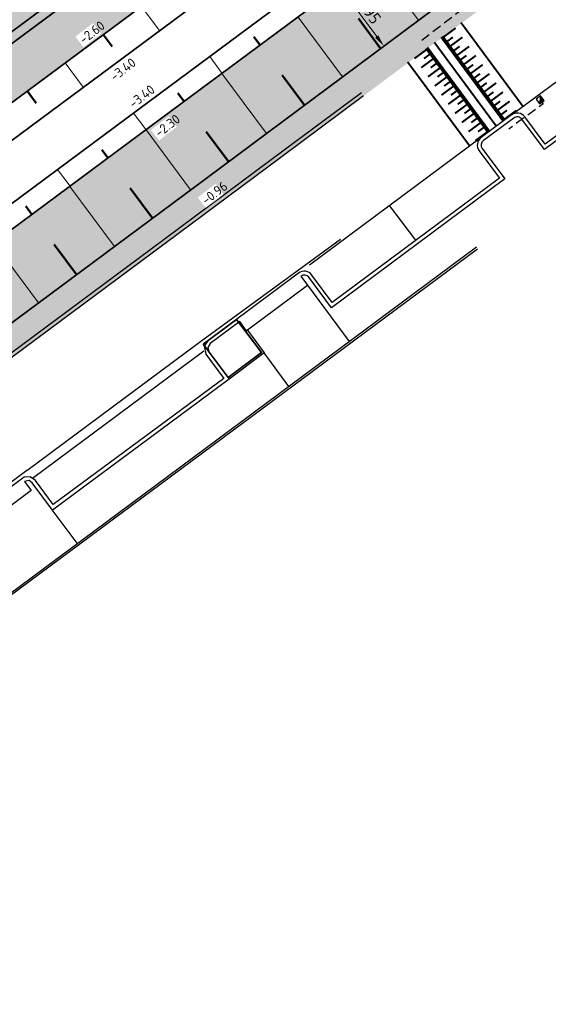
# Model space of a CAD drawing. Header units: metres. Extents: x 103263 to 106611, y 426963 to 428812.
# Tile 5 of 74: x 104286 to 104314, y 427594 to 427646. Entities that reach past the tile are written whole.
import ezdxf

# ---------------------------------------------------------------- set-up
doc = ezdxf.new("R2010")
doc.units = ezdxf.units.M
doc.linetypes.add('DASHED', pattern=[0.75, 0.5, -0.25])
for name, color, linetype in [('!USG_214_molgoot', 1, 'Continuous'), ('P-I-FUNCTIESCHEIDING', 7, 'Continuous'), ('P-I-KANT-OP-INRIT', 7, 'Continuous'), ('update bestrating', 4, 'Continuous')]:
    doc.layers.add(name, color=color, linetype=linetype)
for name, color, linetype, lineweight in [('N-GV-GW-TALUD_TEEN-G', 3, 'Continuous', 35), ('N-WE-GW-HOOGTE_AFWERKHOOGTE-T25', 7, 'Continuous', 25), ('N-WE-GW-TALUD_KRUIN-G', 3, 'Continuous', 35), ('N-WE-GW-TALUDARCERING-S', 90, 'Continuous', 25), ('N-WE-GW-TALUDARCERING_KORT-G', 90, 'Continuous', 50), ('N-WE-GW-TALUDARCERING_LANG-G', 90, 'Continuous', 18), ('N-WE-VH-KANTVERHARDING-G', 210, 'Continuous', 35), ('N-WE-VH-KANTVERHARDING-M', 7, 'Continuous', 18), ('N-WE-VH-VERHARDING-G', 252, 'Continuous', 35), ('toekomstig', 254, 'DASHED', 25)]:
    doc.layers.add(name, color=color, linetype=linetype, lineweight=lineweight)
doc.layers.add('N-WE-GR-BEPLANTING-A-250', color=7, linetype='Continuous', lineweight=18, true_color=0x00a500)
doc.layers.add('N-WE-GR-GRAS-A-250', color=7, linetype='Continuous', lineweight=18, true_color=0x7ca500)
doc.layers.add('N-WE-VH-VERHARDING-AP_GROEN4', color=7, linetype='Continuous', true_color=0x004700)
doc.styles.add('NLCS-ISO-M200-T25', font='NLCS-ISO.ttf', dxfattribs={"height": 0.5})
doc.styles.add('NLCS-ISO-M250-T25', font='NLCS-ISO.ttf', dxfattribs={"height": 0.625})
doc.dimstyles.new('NLCS-M250-T25-PIJL_L2_H1', dxfattribs={"dimscale": 0.25, "dimtxt": 2.5, "dimasz": 2.5, "dimexe": 2, "dimexo": 2, "dimgap": 0.7, "dimtad": 1, "dimzin": 0, "dimdsep": 46, "dimtxsty": 'NLCS-ISO-M250-T25', "dimcen": 0, "dimdle": 2, "dimclrd": 256, "dimclre": 256, "dimclrt": 256, "dimadec": 1, "dimazin": 0, "dimtfac": 1, "dimtdec": 3, "dimtofl": 0, "dimtmove": 0, "dimatfit": 3, "dimfxl": 2, "dimfxlon": 1, "dimtfillclr": 256, "dimtolj": 1, "dimtzin": 0, "dimlwd": -1, "dimlwe": -1, "dimarcsym": 0})
pattern_1 = [(316.3290536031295, (0, 0), (1.76729138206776, 0.04100208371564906), [0.1499999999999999, -0.9999999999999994]), (1.329053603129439, (0.5342876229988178, -0.1644285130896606), (1.508993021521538, 1.785480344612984), [0.15, -1]), (346.3290536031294, (0.1759090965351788, 0.03944603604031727), (1.315684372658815, 0.9664236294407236), [0.15, -1]), (331.3290536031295, (0.7036363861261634, 0.1577841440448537), (0.9740066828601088, 0.3221971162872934), [0.15, -1]), (91.3290536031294, (1.870952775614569, 1.670190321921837), (-0.5870817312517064, -0.5637686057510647), [0.15, -1]), (106.3290536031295, (1.430233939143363, -0.6741148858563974), (-0.3111394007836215, -0.7163743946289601), [0.15, -1]), (121.3290536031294, (0.251521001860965, -0.1709888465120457), (-0.4753752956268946, -0.7576399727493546), [0.15, -1]), (41.32905360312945, (0.7069165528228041, 0.01640083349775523), (0.1086561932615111, 1.693574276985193), [0.1499999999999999, -0.9999999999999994]), (56.32905360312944, (0, 0), (-0.3333754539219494, 1.663989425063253), [0.1499999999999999, -0.9999999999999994])]

# ---------------------------------------------------------------- blocks, each defined once
blk = doc.blocks.new('*U57')
at = {"layer": 'N-WE-GW-TALUDARCERING_KORT-G', "ltscale": 0.1}
for p, q in [((104290.7377441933, 427645.4734127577), (104291.2146546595, 427644.8311072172)), ((104286.7233345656, 427642.4927223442), (104287.2002450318, 427641.8504168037))]:
    blk.add_line(p, q, dxfattribs=at)
at = {"layer": 'N-WE-GW-TALUDARCERING_LANG-G', "ltscale": 0.1}
for p, q in [((104292.7449490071, 427646.9637579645), (104293.6987699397, 427645.6791468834)), ((104288.7305393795, 427643.983067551), (104289.6843603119, 427642.6984564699))]:
    blk.add_line(p, q, dxfattribs=at)
blk = doc.blocks.new('*U58')
at = {"layer": 'N-WE-GW-TALUDARCERING_KORT-G', "ltscale": 0.1}
for p, q in [((104299.0175497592, 427644.9118070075), (104298.6895674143, 427645.3533130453)), ((104295.003858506, 427641.930149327), (104294.6758761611, 427642.3716553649)), ((104290.9901672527, 427638.9484916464), (104290.6621849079, 427639.3899976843)), ((104286.9764759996, 427635.9668339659), (104286.6484936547, 427636.4083400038))]:
    blk.add_line(p, q, dxfattribs=at)
at = {"layer": 'N-WE-GW-TALUDARCERING_LANG-G', "ltscale": 0.1}
for p, q in [((104297.0107041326, 427643.4209781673), (104296.3547394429, 427644.303990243)), ((104292.9970128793, 427640.4393204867), (104292.3410481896, 427641.3223325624)), ((104288.9833216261, 427637.4576628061), (104288.3273569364, 427638.3406748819))]:
    blk.add_line(p, q, dxfattribs=at)
blk = doc.blocks.new('*U59')
at = {"layer": 'N-WE-GW-TALUDARCERING_KORT-G', "ltscale": 0.1}
for p, q in [((104305.3716119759, 427644.7368078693), (104304.1971348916, 427646.3119481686)), ((104301.3632260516, 427641.7480217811), (104300.1860931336, 427643.3267239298)), ((104297.3548401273, 427638.7592356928), (104296.1750513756, 427640.3414996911)), ((104293.3427142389, 427635.7754747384), (104292.1649594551, 427637.3608827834)), ((104289.3290229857, 427632.7938170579), (104288.1512682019, 427634.379225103))]:
    blk.add_line(p, q, dxfattribs=at)
at = {"layer": 'N-WE-GW-TALUDARCERING_LANG-G', "ltscale": 0.1}
for p, q in [((104307.3758049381, 427646.2312009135), (104305.0295066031, 427649.3779196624)), ((104303.3674190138, 427643.2424148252), (104301.0158090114, 427646.3962572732)), ((104299.3590330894, 427640.2536287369), (104297.0021114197, 427643.414594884)), ((104295.3495598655, 427637.2663035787), (104292.9940502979, 427640.4371196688)), ((104291.3358686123, 427634.2846458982), (104288.9803590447, 427637.4554619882)), ((104287.3221773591, 427631.3029882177), (104284.9666677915, 427634.4738043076))]:
    blk.add_line(p, q, dxfattribs=at)
blk = doc.blocks.new('*D465')
at = {"layer": 'Defpoints', "color": 0, "ltscale": 0.1, "transparency": 16777216}
for p in [(104303.1938702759, 427648.0142773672), (104305.5425978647, 427644.8643006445), (104305.5425978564, 427644.8643006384)]:
    blk.add_point(p, dxfattribs=at)
at = {"layer": 'N-WE-VH-KANTVERHARDING-M', "ltscale": 0.1, "transparency": 16777216}
for p, q in [((104303.1938702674, 427648.0142773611), (104302.7930316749, 427647.7153987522)), ((104303.5674685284, 427647.5132291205), (104305.1689995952, 427645.365348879)), ((104305.5425978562, 427644.8643006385), (104305.1417592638, 427644.5654220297))]:
    blk.add_line(p, q, dxfattribs=at)
for points in [[(104303.6509765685, 427647.5754954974), (104303.4839604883, 427647.4509627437), (104303.1938702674, 427648.0142773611)], [(104305.2525076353, 427645.4276152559), (104305.085491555, 427645.3030825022), (104305.5425978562, 427644.8643006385)]]:
    blk.add_solid(points, dxfattribs=at)
at = {"layer": 'N-WE-VH-KANTVERHARDING-M', "ltscale": 0.1, "transparency": 16777216, "insert": (104304.7590516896, 427646.7306956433), "char_height": 0.625, "attachment_point": 5, "rotation": 306.7094384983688, "style": 'NLCS-ISO-M250-T25'}
blk.add_mtext('\\A1;3.95', dxfattribs=at)
blk = doc.blocks.new('update forel')
at = {"layer": '!USG_214_molgoot', "color": 251, "lineweight": -3}
blk.add_line((104295.7514347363, 427629.1805708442, -1.150318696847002), (104303.2546870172, 427634.6632048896, -1.036415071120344), dxfattribs=at)
at = {"layer": '!USG_214_molgoot', "color": 251}
for p, q in [((104286.7091578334, 427622.4528384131, -1.148020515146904), (104295.7514347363, 427629.1805708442, -1.150318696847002)), ((104287.0076231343, 427622.0516919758, -1.148020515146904), (104296.0499000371, 427628.7794244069, -1.150318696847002)), ((104286.7091578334, 427622.4528384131, -1.148020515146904), (104273.6983171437, 427612.7925887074, -1.173066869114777))]:
    blk.add_line(p, q, dxfattribs=at)
blk.add_polyline3d([(104303.4648930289, 427563.2835961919, -0.9666226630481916), (104299.3105710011, 427569.6558983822, -0.9513645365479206), (104288.8893333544, 427585.5715757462, -0.9436194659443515), (104287.6683877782, 427584.7837590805, -0.9311318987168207), (104273.3480458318, 427606.6973990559, -0.9279319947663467), (104285.6946930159, 427615.8774830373, -0.9345929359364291), (104310.4282567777, 427634.2571154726, -1.060514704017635)], dxfattribs=at)
at = {"layer": 'P-I-FUNCTIESCHEIDING', "color": 251, "linetype": 'Continuous'}
blk.add_line((104301.162662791, 427632.7157456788, -1.033673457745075), (104303.7164368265, 427629.2563285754, -0.9512903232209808), dxfattribs=at)
for points in [[(104242.4555612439, 427596.4036620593, -1.014039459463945), (104252.8383283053, 427604.1042792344, -1.037922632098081), (104271.2228467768, 427617.785619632, -1.031415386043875), (104293.1893211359, 427634.1011107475, -1.048068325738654), (104300.3571159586, 427639.4316784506, -1.069387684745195), (104304.3583929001, 427642.4169554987, -1.193442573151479)], [(104255.4871589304, 427598.9194659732, -1.11982220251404), (104246.883789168, 427592.5860554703, -1.117168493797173), (104245.8854914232, 427591.8142281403, -1.039380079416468), (104242.5855717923, 427596.2713018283, -1.029640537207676), (104243.6039762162, 427597.0055277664, -1.096029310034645), (104252.9575400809, 427603.9454503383, -1.145724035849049), (104271.3493464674, 427617.6279537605, -1.14621675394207), (104271.3493464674, 427617.6279537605, -1.14621675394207), (104293.3212004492, 427633.94524602, -1.204469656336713), (104300.115604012, 427638.9893797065, -1.294593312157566), (104304.4778030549, 427642.2587438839, -1.296843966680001)], [(104303.5573144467, 427563.2965688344, -0.9373222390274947), (104299.3850906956, 427569.7163395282, -0.9538636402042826), (104288.9127159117, 427585.7064007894, -0.9455178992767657), (104287.7108946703, 427584.89737409, -0.9280305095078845), (104273.4843044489, 427606.6716037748, -0.9300318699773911), (104285.7564157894, 427615.8085550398, -0.9381935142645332), (104310.4775465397, 427634.151535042, -1.084715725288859)], [(104297.9377146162, 427630.323577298, -1.034595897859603), (104296.3741764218, 427629.1507295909, -1.049513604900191), (104296.2513679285, 427628.9538610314, -1.047916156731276), (104296.3115482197, 427628.7134174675, -1.054018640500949), (104297.3259616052, 427627.3686097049, -1.031430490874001), (104297.383686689, 427627.2830318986, -0.9768312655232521)], [(104298.3417265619, 427629.8697998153, -1.035299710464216), (104299.2244278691, 427628.6595320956, -1.010710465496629), (104297.383686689, 427627.2830318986, -0.9768312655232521), (104288.0543967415, 427620.3662717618, -0.9887360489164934), (104286.9875098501, 427621.8046412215, -1.020723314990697), (104286.8247739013, 427621.9197148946, -1.016822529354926), (104286.5802385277, 427621.8792293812, -1.029323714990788)], [(104298.3399347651, 427629.8630186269, -1.04389979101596), (104298.2590167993, 427629.794606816, -1.061000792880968), (104299.0915096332, 427628.6747848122, -1.018510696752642), (104297.3259616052, 427627.3686097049, -1.031430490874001)], [(104296.2470923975, 427629.3074771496, -1.179512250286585), (104296.0572458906, 427629.0136221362, -1.17851607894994), (104296.1461111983, 427628.5991929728, -1.145220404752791), (104297.0920384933, 427627.317200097, -1.115931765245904), (104288.0936534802, 427620.6508343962, -1.088632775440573), (104287.1574005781, 427621.9237686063, -1.146521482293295), (104286.885135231, 427622.1138168, -1.11392019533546), (104286.5665236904, 427622.0987740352, -1.130636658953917)], [(104300.5263376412, 427626.8887053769, -0.9501261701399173), (104299.2244278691, 427628.6595320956, -1.010710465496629)], [(104289.3644832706, 427618.6089587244, -0.9578515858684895), (104288.0481163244, 427620.3700441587, -0.9933360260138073)]]:
    blk.add_polyline3d(points, dxfattribs=at)
at = {"layer": 'P-I-KANT-OP-INRIT', "color": 251, "linetype": 'Continuous'}
for points in [[(104301.0350102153, 427632.8676886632, -1.15885837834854), (104296.2470923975, 427629.3074771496, -1.179512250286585)], [(104301.5225415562, 427632.2282433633, -1.022063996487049), (104298.3417265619, 427629.8697998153, -1.035299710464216), (104298.2822743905, 427629.8413491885, -1.041600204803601), (104297.9377146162, 427630.323577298, -1.034595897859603)], [(104286.5665236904, 427622.0987740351, -1.148203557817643), (104283.2241670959, 427619.6298161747, -1.161358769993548)], [(104286.5802385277, 427621.8792293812, -1.029323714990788), (104286.9293645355, 427621.3941727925, -1.042528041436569), (104283.7000658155, 427618.9951229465, -1.033364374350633), (104283.3374445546, 427619.4710446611, -1.040060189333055)]]:
    blk.add_polyline3d(points, dxfattribs=at)
at = {"layer": 'update bestrating', "color": 251, "lineweight": -3, "elevation": -1.030176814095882}
for points in [[(104321.9171130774, 427648.3775716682), (104321.9171130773, 427648.3775716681, 0.4142135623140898), (104321.813797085, 427647.6780534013), (104322.8854673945, 427646.2349632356), (104314.0542905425, 427639.6767382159), (104312.9826202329, 427641.1198283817, 0.4142135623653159), (104312.283101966, 427641.223144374), (104310.6774334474, 427640.030739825, 0.4142135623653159), (104310.574117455, 427639.3312215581), (104311.6457877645, 427637.8881313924), (104302.8146109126, 427631.3299063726), (104301.742940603, 427632.7729965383, 0.4142135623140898), (104301.0434223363, 427632.8763125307), (104301.0434223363, 427632.8763125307)], [(104322.0363535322, 427648.2170048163, 0.4142135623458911), (104321.9743639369, 427647.7972938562), (104323.1652747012, 427646.1936368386), (104314.0129641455, 427639.3969309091), (104312.822053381, 427641.0005879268, 0.4142135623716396), (104312.4023424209, 427641.0625775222), (104310.7966739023, 427639.8701729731, 0.4142135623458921), (104310.7346843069, 427639.450462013), (104311.9255950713, 427637.8468049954), (104302.7732845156, 427631.0500990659), (104301.5823737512, 427632.6537560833, 0.414213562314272), (104301.1626627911, 427632.7157456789)]]:
    blk.add_lwpolyline(points, format="xyb", dxfattribs=at)
at = {"layer": 'update bestrating', "color": 251, "lineweight": -3}
for points in [[(104312.283101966, 427641.223144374), (104321.9171130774, 427648.3775716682)], [(104310.6774334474, 427640.030739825), (104301.612273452, 427633.2963769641)]]:
    blk.add_lwpolyline(points, dxfattribs=at)
at = {"layer": 'update bestrating', "color": 251, "lineweight": -3, "elevation": -1.030176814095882}
blk.add_lwpolyline([(104307.2301993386, 427634.6090188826), (104305.8467773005, 427636.4433889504)], dxfattribs=at)
blk = doc.blocks.new('*U81')
h = blk.add_hatch(color=256)
h.paths.add_polyline_path([(0.1806648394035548, 0.02059036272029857), (0.1830647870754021, 0.04605545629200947), (-0.02402117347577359, 0.2107676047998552), (-0.210767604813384, -0.02402117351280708)])
h.paths.add_polyline_path([(0.210767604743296, 0.02402117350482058), (0.1830647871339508, 0.04605545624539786), (0.1806648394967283, 0.02059036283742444)])
blk.add_lwpolyline([(-0.2107676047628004, -0.02402117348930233), (0.02402117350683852, -0.2107676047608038), (0.2107676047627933, 0.02402117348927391), (-0.02402117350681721, 0.2107676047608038)], close=True)
blk.add_lwpolyline([(-0.2107676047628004, -0.02402117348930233), (0.2107676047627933, 0.02402117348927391)])

msp = doc.modelspace()

# ---------------------------------------------------------------- hatches: boundary and pattern name
at = {"layer": 'N-WE-GR-BEPLANTING-A-250'}
h = msp.add_hatch(dxfattribs=at)
h.set_pattern_fill('AGR-BEPLANTING_SOORT_01', color=256, scale=0.2, angle=2.438340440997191e-10, style=0, pattern_type=2)
h.set_pattern_definition([(60.00000000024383, (104639.955648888, 427910.1806441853), (-0.5773504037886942, 0.9999997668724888), [0.288676, -0.8660260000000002]), (120.0000000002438, (104639.955648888, 427910.1806441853), (-1.154700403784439, -2.331299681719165e-07), [0.288676, -0.8660260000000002]), (270, (104639.955648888, 427910.1806441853), (0.5773500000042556, -0.9999999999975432), [0.25, -1.75])])
edge = h.paths.add_edge_path()
edge.add_line((104659.3303647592, 427926.4612525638), (104651.7230013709, 427930.1607831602))
edge.add_line((104651.7230013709, 427930.1607831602), (104630.4938774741, 427940.376883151))
edge.add_line((104630.4938774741, 427940.376883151), (104615.8207720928, 427939.2164508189))
edge.add_line((104615.8207720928, 427939.2164508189), (104614.2376933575, 427936.9417769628))
edge.add_line((104614.2376933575, 427936.9417769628), (104618.9005509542, 427931.7673681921))
edge.add_line((104618.9005509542, 427931.7673681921), (104620.0012690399, 427927.1015558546))
edge.add_line((104620.0012690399, 427927.1015558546), (104630.0898014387, 427928.1712134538))
edge.add_line((104630.0898014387, 427928.1712134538), (104636.2878124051, 427922.2964945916))
edge.add_line((104636.2878124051, 427922.2964945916), (104635.6264533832, 427916.4450273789))
edge.add_line((104635.6264533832, 427916.4450273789), (104649.3272545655, 427918.542081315))
edge.add_line((104649.3272545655, 427918.542081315), (104660.6366545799, 427913.9924327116))
edge.add_line((104660.6366545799, 427913.9924327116), (104663.6131149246, 427914.9011601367))
edge.add_line((104663.6131149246, 427914.9011601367), (104665.8010621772, 427914.1757056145))
edge.add_line((104665.8010621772, 427914.1757056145), (104667.1001514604, 427911.8641044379))
edge.add_line((104667.1001514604, 427911.8641044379), (104668.6199794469, 427908.9346376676))
edge.add_line((104668.6199794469, 427908.9346376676), (104670.7094656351, 427905.0285698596))
edge.add_line((104670.7094656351, 427905.0285698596), (104666.1406019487, 427898.7868442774))
edge.add_line((104666.1406019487, 427898.7868442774), (104659.3938611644, 427895.167689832))
edge.add_line((104659.3938611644, 427895.167689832), (104659.8848710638, 427894.6055145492))
edge.add_arc((2471945.486461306, 2366238.399359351), 3059610.724035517, 219.310766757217, 219.311095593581)
edge.add_arc((104633.1765330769, 427844.6214640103), 52.49880512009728, 34.46647924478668, 43.892134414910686, ccw=False)
edge.add_arc((104561.2641716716, 427811.9097585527), 131.0209486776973, 20.525008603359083, 28.4523627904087, ccw=False)
edge.add_arc((104687.2521040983, 427859.0575428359), 3.499999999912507, 200.2204952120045, 290.1774694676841)
edge.add_arc((104734.3333150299, 427775.8055196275), 92.1906331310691, 116.25824959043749, 119.84127220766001, ccw=False)
edge.add_line((104693.54653613, 427858.4829137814), (104693.7189308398, 427859.7056682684))
edge.add_line((104693.7189308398, 427859.7056682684), (104675.3548332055, 427897.7132286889))
edge.add_line((104675.3548332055, 427897.7132286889), (104665.2685288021, 427916.3479826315))
edge.add_line((104665.2685288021, 427916.3479826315), (104661.1353112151, 427923.4013750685))
edge.add_line((104661.1353112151, 427923.4013750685), (104659.3303647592, 427926.4612525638))
edge = h.paths.add_edge_path()
edge.add_line((104670.1550383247, 427924.7248936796), (104658.9175619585, 427940.3055199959))
edge.add_line((104658.9175619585, 427940.3055199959), (104653.2284554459, 427936.5817013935))
edge.add_arc((104651.4900431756, 427939.1483963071), 3.100000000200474, 210.78231766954, 304.10962921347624, ccw=False)
edge.add_arc((104006.7206265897, 427555.0583306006), 747.4016849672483, 30.78231766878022, 33.22624458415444)
edge.add_line((104631.9321601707, 427964.5944303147), (104627.9856486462, 427961.7680270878))
edge.add_line((104627.9856486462, 427961.7680270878), (104626.3177951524, 427960.5509960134))
edge.add_line((104626.3177951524, 427960.5509960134), (104625.9700455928, 427960.9459651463))
edge.add_line((104625.9700455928, 427960.9459651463), (104624.1400822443, 427949.0979709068))
edge.add_line((104624.1400822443, 427949.0979709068), (104623.8429765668, 427947.1743769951))
edge.add_line((104623.8429765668, 427947.1743769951), (104618.5678430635, 427941.9415107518))
edge.add_line((104618.5678430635, 427941.9415107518), (104631.1659005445, 427942.9378365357))
edge.add_line((104631.1659005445, 427942.9378365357), (104634.7839139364, 427941.1783634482))
edge.add_line((104634.7839139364, 427941.1783634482), (104651.5656544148, 427933.0172491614))
edge.add_line((104651.5656544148, 427933.0172491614), (104660.8855343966, 427928.4849060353))
edge.add_line((104660.8855343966, 427928.4849060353), (104667.4835066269, 427917.5208487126))
edge.add_line((104667.4835066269, 427917.5208487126), (104673.5438381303, 427906.5821909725))
edge.add_line((104673.5438381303, 427906.5821909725), (104680.5943660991, 427892.6833740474))
edge.add_line((104680.5943660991, 427892.6833740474), (104687.9966658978, 427877.3128729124))
edge.add_line((104687.9966658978, 427877.3128729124), (104695.9848212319, 427860.7641181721))
edge.add_line((104695.9848212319, 427860.7641181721), (104701.3449330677, 427863.4087762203))
edge.add_line((104701.3449330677, 427863.4087762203), (104685.8327935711, 427895.5793691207))
edge.add_line((104685.8327935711, 427895.5793691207), (104682.0114505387, 427903.4467681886))
edge.add_line((104682.0114505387, 427903.4467681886), (104677.8967674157, 427911.1612343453))
edge.add_line((104677.8967674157, 427911.1612343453), (104670.1550383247, 427924.7248936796))
at = {"layer": 'N-WE-GR-GRAS-A-250'}
h = msp.add_hatch(dxfattribs=at)
h.set_pattern_fill('AGR-GRAS_01-SO', color=256, scale=0.05, angle=-43.67094639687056, pattern_type=2)
h.set_pattern_definition(pattern_1)
h.paths.add_polyline_path([(104275.69159894, 427694.5490055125), (104275.0409138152, 427695.1980150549), (104279.4078898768, 427690.8422844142), (104279.0738083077, 427691.1755056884)], flags=16)
edge = h.paths.add_edge_path(flags=16)
edge.add_arc((104291.9722757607, 427701.757412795), 2.65008164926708, 45.56959520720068, 210.8130321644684)
edge.add_line((104289.6962706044, 427700.3999396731), (104297.6464557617, 427689.8805824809))
edge.add_line((104297.6464557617, 427689.8805824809), (104303.1582926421, 427683.0383737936))
edge.add_arc((104305.2280735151, 427685.1319706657), 2.944000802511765, 225.3277486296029, 305.3599234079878)
edge.add_arc((104305.1955839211, 427684.7330549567), 2.649999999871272, 310.9329528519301, 397.9526151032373)
edge.add_line((104307.2851609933, 427686.3628302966), (104301.7930548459, 427693.4748142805))
edge.add_line((104301.7930548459, 427693.4748142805), (104293.8274452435, 427703.6498395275))
h.paths.add_polyline_path([(104284.1910790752, 427666.5895453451), (104285.6034682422, 427668.0055809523), (104286.1982031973, 427667.4123775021), (104284.7858140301, 427665.996341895)], flags=0)
h.paths.add_polyline_path([(104270.1710921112, 427680.8541685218), (104270.0307230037, 427680.7134370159), (104270.1448787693, 427680.8278875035)], flags=0)
h.paths.add_polyline_path([(104288.792792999, 427697.848215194), (104298.8540281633, 427680.5632058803), (104264.2840095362, 427660.4407355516), (104254.2227743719, 427677.7257448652)], flags=16)
edge = h.paths.add_edge_path()
edge.add_line((104262.0169110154, 427645.7647806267), (104261.9505685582, 427646.1084144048))
edge.add_line((104261.9505685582, 427646.1084144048), (104265.8714173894, 427646.9024717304))
edge.add_line((104265.8714173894, 427646.9024717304), (104265.9377598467, 427646.5588379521))
edge.add_line((104265.9377598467, 427646.5588379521), (104272.417018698, 427647.8710290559))
edge.add_line((104272.417018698, 427647.8710290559), (104283.7929418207, 427653.3871326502))
edge.add_line((104283.7929418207, 427653.3871326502), (104277.6891967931, 427659.1832062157))
edge.add_line((104277.6891967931, 427659.1832062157), (104276.9531156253, 427660.0603662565))
edge.add_line((104276.9531156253, 427660.0603662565), (104283.9475387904, 427653.4778575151))
edge.add_line((104283.9475387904, 427653.4778575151), (104308.8001632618, 427671.4541623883))
edge.add_line((104308.8001632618, 427671.4541623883), (104312.4851861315, 427681.3922844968))
edge.add_line((104312.4851861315, 427681.3922844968), (104301.5549664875, 427695.4042240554))
edge.add_line((104301.5549664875, 427695.4042240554), (104294.3204797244, 427704.6819818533))
edge.add_line((104294.3204797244, 427704.6819818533), (104294.16258426, 427704.5588305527))
edge.add_line((104294.16258426, 427704.5588305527), (104292.8228023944, 427706.2765994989))
edge.add_arc((104291.9358344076, 427704.1717335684), 2.284113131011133, 67.14996278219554, 122.6045472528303)
edge.add_line((104290.7050682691, 427706.0958924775), (104289.9191855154, 427705.5193007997))
edge.add_line((104289.9191855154, 427705.5193007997), (104214.3990267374, 427649.8790063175))
edge.add_arc((104137.370367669, 427575.5798790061), 107.0223090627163, 31.6449035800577, 43.966655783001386, ccw=False)
edge.add_line((104228.4801735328, 427631.7294819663), (104245.4779670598, 427642.415284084))
edge.add_line((104245.4779670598, 427642.415284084), (104262.0169110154, 427645.7647806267))
h.paths.add_polyline_path([(104297.3809709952, 427683.0938898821), (104298.5867508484, 427681.0223831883), (104299.0211653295, 427681.4579192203)], flags=16)
h.paths.add_polyline_path([(104264.2840095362, 427660.4407355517), (104254.3584907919, 427677.492586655), (104259.9288042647, 427667.9228947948), (104264.2840095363, 427660.4407355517), (104272.5094800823, 427665.228606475), (104297.124802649, 427679.5566605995)], flags=16)
h.paths.add_polyline_path([(104284.8077310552, 427695.5285956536), (104284.8749399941, 427695.567716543), (104284.8608092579, 427695.581810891)], flags=0)
h = msp.add_hatch(dxfattribs=at)
h.set_pattern_fill('AGR-GRAS_01-SO', color=256, scale=0.05, angle=-43.67094639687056, pattern_type=2)
h.set_pattern_definition(pattern_1)
edge = h.paths.add_edge_path(flags=16)
edge.add_line((104316.154143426, 427667.4588167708), (104320.8611584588, 427661.1388059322))
edge.add_line((104320.8611584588, 427661.1388059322), (104250.3313867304, 427608.7442338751))
edge.add_arc((104247.2648215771, 427613.2205930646), 5.426012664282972, 219.4039090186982, 304.4134006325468, ccw=False)
edge.add_arc((104166.720105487, 427584.959910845), 80.28382297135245, 18.00545895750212, 27.4716428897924)
edge.add_arc((104243.4194176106, 427624.6322860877), 6.070829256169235, 116.00079303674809, 205.742013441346, ccw=False)
edge.add_arc((104253.037051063, 427595.8485288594), 36.37528076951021, 81.63275932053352, 109.72852923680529, ccw=False)
edge.add_arc((104260.2592254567, 427669.1086573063), 37.32191803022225, 267.0374160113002, 281.6598533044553)
edge.add_arc((104259.3358458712, 427654.205126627), 23.24483553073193, 291.3594470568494, 304.5746374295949)
edge.add_line((104272.5268093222, 427635.0656161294), (104316.154143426, 427667.4588167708))
edge = h.paths.add_edge_path(flags=16)
edge.add_arc((104314.4910434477, 427672.7595592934), 1.500000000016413, 46.21885716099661, 127.9522814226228)
edge.add_line((104313.5685359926, 427673.9423441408), (104313.3063208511, 427673.7378306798))
edge.add_arc((104314.2288283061, 427672.5550458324), 1.499999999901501, 127.9522814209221, 217.136482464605)
edge.add_line((104313.0330287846, 427671.649472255), (104320.8611584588, 427661.1388059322))
edge.add_arc((104318.9714468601, 427664.073849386), 3.490772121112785, 302.7752373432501, 354.0537533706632)
edge.add_arc((104318.8448869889, 427664.1167867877), 3.621220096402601, 353.5854835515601, 393.3936794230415)
edge.add_line((104321.8682747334, 427666.1098651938), (104319.9439999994, 427668.6080000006))
edge.add_line((104319.9439999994, 427668.6080000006), (104319.4780000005, 427669.1049999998))
edge.add_line((104319.4780000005, 427669.1049999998), (104315.5289018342, 427673.8425412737))
edge = h.paths.add_edge_path()
edge.add_line((104314.3566068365, 427678.9928610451), (104310.1206768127, 427669.9520825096))
edge.add_arc((104202.0035429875, 427792.9349713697), 163.7501315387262, 295.87926206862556, 311.3194588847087, ccw=False)
edge.add_line((104273.4765731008, 427645.6063877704), (104273.3144591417, 427645.5020266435))
edge.add_line((104273.3144591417, 427645.5020266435), (104246.5113800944, 427640.0738190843))
edge.add_line((104246.5113800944, 427640.0738190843), (104229.7837117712, 427629.5959855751))
edge.add_arc((104142.0195088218, 427577.840725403), 101.8879888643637, 10.417302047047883, 30.52819660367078, ccw=False)
edge.add_line((104242.2280691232, 427596.2637196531), (104294.3843952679, 427634.9883334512))
edge.add_line((104294.3843952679, 427634.9883334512), (104242.477, 427596.17))
edge.add_line((104242.477, 427596.17), (104327.239574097, 427659.1451717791))
edge.add_arc((104326.0477405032, 427660.751264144), 1.999999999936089, 306.5780161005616, 397.95261510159)
edge.add_line((104327.6247798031, 427661.9812832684), (104314.3566068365, 427678.9928610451))
at = {"layer": 'N-WE-VH-VERHARDING-AP_GROEN4', "ltscale": 0.1}
h = msp.add_hatch(dxfattribs=at)
h.set_pattern_fill('CROSS', color=256, scale=0.05, style=0)
h.set_pattern_definition([(0, (0, 0), (0.3175, 0.3175), [0.15875, -0.4762500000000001]), (90, (0.07937500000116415, -0.07937499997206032), (-0.3175, 0.3175), [0.15875, -0.4762500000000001])])
edge = h.paths.add_edge_path()
edge.add_arc((104246.9009177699, 427612.5840315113), 4.74792089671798, 216.2543226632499, 312.2156195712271, ccw=False)
edge.add_arc((104166.7201054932, 427584.9599108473), 80.28382296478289, 18.00545895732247, 27.22848260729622)
edge.add_arc((104243.4194176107, 427624.6322860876), 6.070829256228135, 116.00079303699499, 208.9581120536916, ccw=False)
edge.add_arc((104253.0370510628, 427595.8485288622), 36.37528076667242, 81.63275931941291, 109.7285292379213, ccw=False)
edge.add_arc((104260.2592254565, 427669.1086573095), 37.32191803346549, 267.0374160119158, 281.6598533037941)
edge.add_arc((104259.3358458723, 427654.2051266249), 23.24483552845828, 291.3594470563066, 304.5746374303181)
edge.add_line((104272.5268093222, 427635.0656161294), (104316.1541198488, 427667.4587992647))
edge.add_line((104316.1541198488, 427667.4587992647), (104317.6474213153, 427665.4537894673))
edge.add_line((104317.6474213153, 427665.4537894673), (104273.4554954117, 427632.6413806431))
edge.add_arc((104259.5329059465, 427648.0852180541), 20.79304237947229, 265.52842002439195, 312.03459846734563, ccw=False)
edge.add_arc((104252.7115900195, 427580.6791117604), 46.96513778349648, 83.64291426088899, 103.8832923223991)
edge.add_arc((104241.9514299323, 427624.2301514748), 2.104534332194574, 103.9931380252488, 216.1756578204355)
edge.add_arc((104166.7201054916, 427584.9599108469), 82.78382296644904, 18.005458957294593, 27.346156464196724, ccw=False)
edge.add_arc((104248.3028432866, 427611.4763430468), 3.000000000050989, 198.0054589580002, 306.591313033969)

# ---------------------------------------------------------------- linework, layer by layer
at = {"color": 253, "const_width": 0.09999999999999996, "elevation": -1.030176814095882}
for points in [[(104312.8919882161, 427641.6640882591), (104309.6123185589, 427646.1017401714)], [(104309.3310667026, 427645.809270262), (104308.6876496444, 427645.3338604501)], [(104311.4845543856, 427640.6240470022), (104308.2049333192, 427645.0616068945)], [(104311.4845543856, 427640.6240470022), (104308.2049333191, 427645.0616068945)], [(104311.8464459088, 427640.8915063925), (104308.5668248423, 427645.3290662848)], [(104311.9268662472, 427640.9509418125), (104308.6472451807, 427645.3885017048)], [(104309.1882593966, 427645.3307439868), (104308.8665508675, 427645.0930390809)], [(104309.6876792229, 427645.3267482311), (104309.0442621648, 427644.8513384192)], [(104307.1596899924, 427644.2044935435), (104307.8029983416, 427644.6800504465)], [(104311.042242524, 427640.2971521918), (104307.7626214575, 427644.7347120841)], [(104311.1226628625, 427640.3565876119), (104307.843041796, 427644.7941475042)], [(104309.5448009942, 427644.8481695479), (104309.2230924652, 427644.6104646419)], [(104310.0442917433, 427644.8442262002), (104309.4008746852, 427644.3688163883)], [(104310.0772507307, 427639.5838296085), (104306.7975559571, 427644.0214629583)], [(104307.5163025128, 427643.7219715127), (104308.1596108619, 427644.1975284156)], [(104307.6590555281, 427644.2005712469), (104307.9807097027, 427644.4383496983)], [(104309.9013425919, 427644.3655951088), (104309.5796340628, 427644.1278902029)], [(104310.4009042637, 427644.3617041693), (104309.7574872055, 427643.8862943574)], [(104307.8729150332, 427643.2394494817), (104308.5162233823, 427643.7150063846)], [(104308.0157389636, 427643.7181016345), (104308.3373931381, 427643.9558800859)], [(104310.2578841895, 427643.8830206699), (104309.9361756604, 427643.6453157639)], [(104310.7575167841, 427643.8791821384), (104310.1140997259, 427643.4037723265)], [(104308.2295275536, 427642.7569274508), (104308.8728359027, 427643.2324843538)], [(104308.372422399, 427643.2356320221), (104308.6940765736, 427643.4734104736)], [(104308.7291058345, 427642.7531624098), (104309.0507600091, 427642.9909408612)], [(104310.6144257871, 427643.4004462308), (104310.292717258, 427643.1627413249)], [(104311.1141293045, 427643.3966601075), (104310.4707122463, 427642.9212502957)], [(104308.586140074, 427642.2744054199), (104309.2294484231, 427642.7499623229)], [(104309.08578927, 427642.2706927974), (104309.4074434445, 427642.5084712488)], [(104310.9709673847, 427642.9178717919), (104310.6492588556, 427642.6801668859)], [(104311.4707418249, 427642.9141380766), (104310.8273247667, 427642.4387282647)], [(104308.9427525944, 427641.7918833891), (104309.5860609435, 427642.267440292)], [(104309.4424727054, 427641.788223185), (104309.76412688, 427642.0260016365)], [(104311.3275089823, 427642.4352973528), (104311.0058004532, 427642.1975924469)], [(104311.8273543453, 427642.4316160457), (104311.1839372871, 427641.9562062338)], [(104311.6840505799, 427641.9527229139), (104311.3623420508, 427641.7150180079)], [(104312.1839668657, 427641.9490940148), (104311.5405498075, 427641.4736842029)], [(104309.2993651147, 427641.3093613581), (104309.9426734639, 427641.7849182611)], [(104309.7991561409, 427641.3057535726), (104310.1208103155, 427641.5435320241)], [(104312.0405921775, 427641.4701484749), (104311.7188836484, 427641.2324435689)], [(104312.5405793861, 427641.4665719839), (104311.8971623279, 427640.9911621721)], [(104309.6559776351, 427640.8268393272), (104310.2992859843, 427641.3023962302)], [(104310.1558395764, 427640.8232839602), (104310.4774937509, 427641.0610624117)], [(104310.0125901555, 427640.3443172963), (104310.6558985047, 427640.8198741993)], [(104310.5125230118, 427640.3408143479), (104310.8341771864, 427640.5785927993)], [(104310.3692026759, 427639.8617952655), (104311.0125110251, 427640.3373521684)]]:
    msp.add_lwpolyline(points, dxfattribs=at)
at = {"layer": 'N-GV-GW-TALUD_TEEN-G', "ltscale": 10, "flags": 128}
for points in [[(104321.8682747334, 427666.1098651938), (104316.3502684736, 427673.1846435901, 1.062219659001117), (104313.7481536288, 427671.1551120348), (104317.0891180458, 427666.8715752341, -0.421176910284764), (104316.511973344, 427662.6179007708), (104274.4692218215, 427631.4012492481, -0.2051671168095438), (104257.7600802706, 427625.762462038, 0.0886765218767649), (104241.8284411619, 427624.7194659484, 0.5847449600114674), (104241.597018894, 427623.8710585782, -0.04127429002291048), (104246.9714053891, 427611.043592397, 0.4196526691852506), (104250.1240963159, 427609.9605533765, 0.3331557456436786)], [(104250.2056246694, 427608.6508087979, -0.4179720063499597), (104242.6246503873, 427609.534518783, 0.04053167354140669), (104237.6658361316, 427621.45837135, -0.4303208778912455), (104240.5633746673, 427630.5509579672, -0.1232306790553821), (104258.3789882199, 427632.3354849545, 0.06343953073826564), (104267.6587852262, 427633.0387410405, 0.05716259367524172), (104272.2353040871, 427635.4730754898), (104314.8507638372, 427667.1149616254), (104315.3416741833, 427667.4777826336)]]:
    msp.add_lwpolyline(points, format="xyb", dxfattribs=at)
for points in [[(104250.1240963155, 427609.9605533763), (104293.1606707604, 427641.9312069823), (104320.5964427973, 427662.3124658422)], [(104250.2311726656, 427608.6697876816), (104293.8166354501, 427641.0481949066), (104321.3502534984, 427661.5021408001)]]:
    msp.add_lwpolyline(points, dxfattribs=at)
at = {"layer": 'N-WE-GW-TALUD_KRUIN-G'}
for points in [[(104250.2311726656, 427608.6697876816, -0.381354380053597), (104243.0716453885, 427609.7769883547, 0.040264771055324), (104238.10705139, 427621.6937093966, -0.4294133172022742), (104240.757516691, 427630.0894115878, -0.1232087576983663), (104258.3297376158, 427631.8373572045, 0.06388913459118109), (104267.8014775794, 427632.557626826, 0.05772613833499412), (104272.5262603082, 427635.0663532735), (104315.1483896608, 427666.7131915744), (104315.9700128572, 427667.3221002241)], [(104250.1762350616, 427603.7083185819), (104296.1721450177, 427637.8773788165), (104324.3252244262, 427658.8692527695, 0.3360540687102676), (104324.8098886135, 427663.9643370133), (104323.4153770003, 427665.752276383)], [(104315.558188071, 427663.9025383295), (104273.455495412, 427632.6413806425, -0.2057533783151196), (104257.9117848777, 427627.3554670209, 0.08854563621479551), (104241.4425415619, 427626.2722331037, 0.5327314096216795), (104240.2526263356, 427622.9879231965, -0.04077906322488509), (104245.4497620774, 427610.5490202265, 0.4457128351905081), (104250.2311726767, 427608.6697876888)]]:
    msp.add_lwpolyline(points, format="xyb", dxfattribs=at)
at = {"layer": 'N-WE-VH-VERHARDING-AP_GROEN4', "ltscale": 0.2}
msp.add_lwpolyline([(104250.2311726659, 427608.6697876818, -0.3814772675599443), (104243.0721944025, 427609.7762512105, 0.040264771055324), (104238.107600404, 427621.6929722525, -0.4294133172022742), (104240.758065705, 427630.0886744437, -0.1232087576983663), (104258.3302866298, 427631.8366200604, 0.06388913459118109), (104267.8020265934, 427632.5568896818, 0.05772613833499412), (104272.5268093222, 427635.0656161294), (104316.1541198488, 427667.4587992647), (104317.6474213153, 427665.4537894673), (104273.4554954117, 427632.6413806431, -0.2057533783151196), (104257.9117848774, 427627.3554670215, 0.08854563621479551), (104241.4425415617, 427626.2722331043, 0.5327314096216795), (104240.2526263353, 427622.9879231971, -0.04077906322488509), (104245.4497620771, 427610.549020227, 0.4232890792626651), (104250.231172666, 427608.6697876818)], format="xyb", dxfattribs=at)
msp.add_lwpolyline([(104250.2311726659, 427608.6697876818, -0.3814772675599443), (104243.0721944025, 427609.7762512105, 0.040264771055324), (104238.107600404, 427621.6929722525, -0.4294133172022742), (104240.758065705, 427630.0886744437, -0.1232087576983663), (104258.3302866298, 427631.8366200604, 0.06388913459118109), (104267.8020265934, 427632.5568896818, 0.05772613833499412), (104272.5268093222, 427635.0656161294), (104316.1541198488, 427667.4587992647), (104317.6474213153, 427665.4537894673), (104273.4554954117, 427632.6413806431, -0.2057533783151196), (104257.9117848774, 427627.3554670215, 0.08854563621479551), (104241.4425415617, 427626.2722331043, 0.5327314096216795), (104240.2526263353, 427622.9879231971, -0.04077906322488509), (104245.4497620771, 427610.549020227, 0.4232890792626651), (104250.231172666, 427608.6697876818)], format="xyb", dxfattribs=at)
at = {"layer": 'N-WE-VH-VERHARDING-G', "flags": 128}
msp.add_lwpolyline([(104296.0068372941, 427629.1173727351), (104297.7747480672, 427630.4309913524), (104299.0887771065, 427628.6784604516), (104297.3259616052, 427627.3686097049)], close=True, dxfattribs=at)
at = {"layer": 'toekomstig', "flags": 128}
for points in [[(104307.541, 427645.17), (104310.0506341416, 427647.0940010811), (104310.1914685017, 427646.8975065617)], [(104313.7974481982, 427642.0052476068), (104313.9453758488, 427641.8030542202), (104312.1378148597, 427640.4806314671)]]:
    msp.add_lwpolyline(points, dxfattribs=at)

# ---------------------------------------------------------------- block references
at = {"layer": 'N-WE-GW-TALUDARCERING-S', "ltscale": 0.1}
for name in ['*U57', '*U59', '*U58']:
    msp.add_blockref(name, (0, 0), dxfattribs=at)
at = {"layer": 'toekomstig', "ltscale": 2, "rotation": 255.1463239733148}
msp.add_blockref('*U81', (104313.7854141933, 427642.0196632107), dxfattribs=at)

# ---------------------------------------------------------------- dimensions: what is measured, and where the dimension line sits
at = {"layer": 'N-WE-VH-KANTVERHARDING-M', "ltscale": 0.1}
dim = msp.add_aligned_dim(p1=(104303.193870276, 427648.0142773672), p2=(104305.5425978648, 427644.8643006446), distance=-1.0454209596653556e-08, text='3.95', dimstyle='NLCS-M250-T25-PIJL_L2_H1', dxfattribs=at)
dim.commit()
dim.dimension.update_dxf_attribs({"geometry": '*D465', "text_midpoint": (104304.7590516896, 427646.7306956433)})

# ---------------------------------------------------------------- next in the draw order: texts
at = {"layer": 'N-WE-GW-HOOGTE_AFWERKHOOGTE-T25', "char_height": 0.5, "width": 0.9778270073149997, "attachment_point": 1, "rotation": 37.69754864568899, "style": 'NLCS-ISO-M200-T25', "bg_fill": 3, "box_fill_scale": 1.2, "bg_fill_color": 256, "bg_fill_transparency": 0}
for s, insert in [('-2.60', (104289.4072633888, 427645.3379275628)), ('-3.40', (104291.0294049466, 427643.3692215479)), ('-3.40', (104292.0263541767, 427641.9462773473)), ('-2.30', (104293.3906863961, 427640.4105350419)), ('-0.96', (104295.8660513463, 427636.8474852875))]:
    msp.add_mtext(s, dxfattribs=dict(at, insert=insert))

# ---------------------------------------------------------------- next in the draw order: linework, layer by layer
at = {"layer": 'N-WE-VH-KANTVERHARDING-G', "ltscale": 0.1}
msp.add_lwpolyline([(104273.2225084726, 427645.4834046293, 0.05800826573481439), (104305.1883391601, 427665.7854396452, 0.05800826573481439)], format="xyb", dxfattribs=at)

# ---------------------------------------------------------------- next in the draw order: block references
at = {"lineweight": -3}
msp.add_blockref('update forel', (0, 0), dxfattribs=at)

doc.saveas('drawing.dxf')
